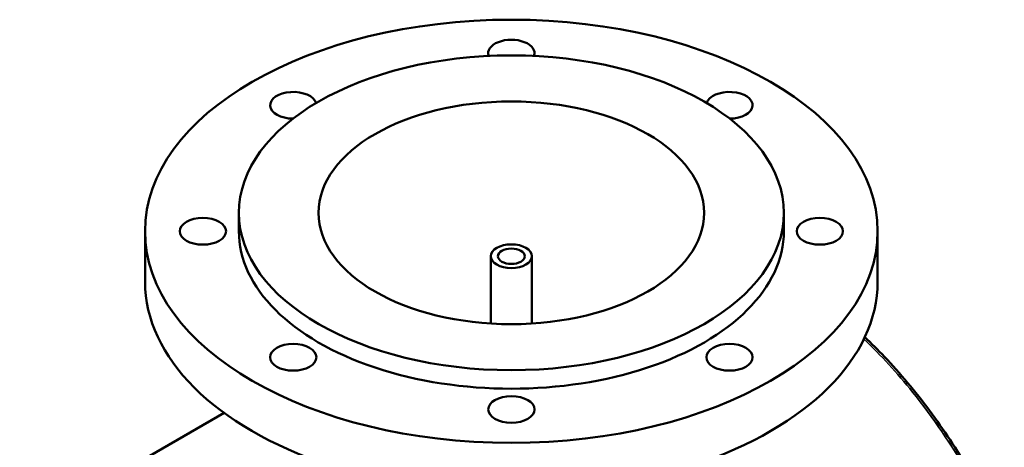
# Model space of a CAD drawing. Header units: millimetres. Extents: x -519 to 1053, y -190 to 832.
# Tile 10 of 10: x 669 to 1052, y 666 to 832. Entities that reach past the tile are written whole.
import ezdxf

# ---------------------------------------------------------------- set-up
doc = ezdxf.new("R2010")
doc.units = ezdxf.units.MM
doc.layers.add('Visible (ANSI)', color=7, linetype='Continuous', lineweight=50)
doc.layers.add('Visible Narrow (ANSI)', color=7, linetype='Continuous', lineweight=35)

msp = doc.modelspace()

# ---------------------------------------------------------------- linework, layer by layer
at = {"layer": 'Visible (ANSI)'}
for p, q in [((753.77, 749.97), (753.77, 757.16)), ((965.77, 749.97), (965.77, 757.16)), ((717.27, 730.38), (717.27, 749.97)), ((1002.27, 730.38), (1002.27, 749.97)), ((851.77, 714.1), (851.77, 740.26)), ((867.77, 714.1), (867.77, 740.26)), ((668.51, 633.46), (747.99, 679.35))]:
    msp.add_line(p, q, dxfattribs=at)
for centre, major_axis in [((859.77, 749.97), (142.5, 0)), ((859.77, 757.16), (106, 0)), ((859.77, 757.16), (75, 0)), ((739.77, 749.97), (9, 0)), ((979.77, 749.97), (-9, 0)), ((859.77, 740.26), (8, 0)), ((859.77, 740.26), (5.2, 0)), ((774.92, 700.98), (9, 0)), ((944.62, 700.98), (9, 0)), ((859.77, 680.69), (9, 0))]:
    msp.add_ellipse(centre, major_axis=major_axis, ratio=0.57735, dxfattribs=at)
for centre, major_axis, start_param, end_param in [((859.77, 819.25), (-9, 0), 2.926581, 6.498197), ((774.92, 798.96), (-9, 0), 3.309615, 7.843903), ((944.62, 798.96), (-9, 0), 1.580875, 6.115163), ((859.77, 749.97), (-106, 0), 0, 3.141593), ((859.77, 730.38), (-142.5, 0), 0, 3.141593)]:
    msp.add_ellipse(centre, major_axis=major_axis, ratio=0.57735, start_param=start_param, end_param=end_param, dxfattribs=at)
msp.add_open_spline([(1051.54, 631.14), (1049.45, 635.56), (1047.28, 639.91), (1042.76, 648.46), (1040.41, 652.66), (1035.56, 660.88), (1033.04, 664.9), (1027.85, 672.74), (1025.18, 676.57), (1019.66, 683.99), (1016.82, 687.6), (1010.99, 694.56), (1007.99, 697.92), (1002.43, 703.78), (999.87, 706.33), (997.28, 708.79)], degree=3, knots=[4.572303, 4.572303, 4.572303, 4.572303, 6.051366, 6.051366, 7.530428, 7.530428, 9.00949, 9.00949, 10.488553, 10.488553, 11.967615, 11.967615, 13.446677, 13.446677, 14.65513, 14.65513, 14.65513, 14.65513], dxfattribs=at)
at = {"layer": 'Visible Narrow (ANSI)'}
msp.add_open_spline([(996.93, 708.07), (1003.54, 701.76), (1009.87, 694.84), (1023.74, 677.6), (1031.03, 666.9), (1042.31, 647.66), (1046.62, 639.47), (1050.63, 631.03)], degree=3, knots=[-14.543054, -14.543054, -14.543054, -14.543054, -11.455471, -11.455471, -7.39025, -7.39025, -4.572303, -4.572303, -4.572303, -4.572303], dxfattribs=at)

doc.saveas('drawing.dxf')
